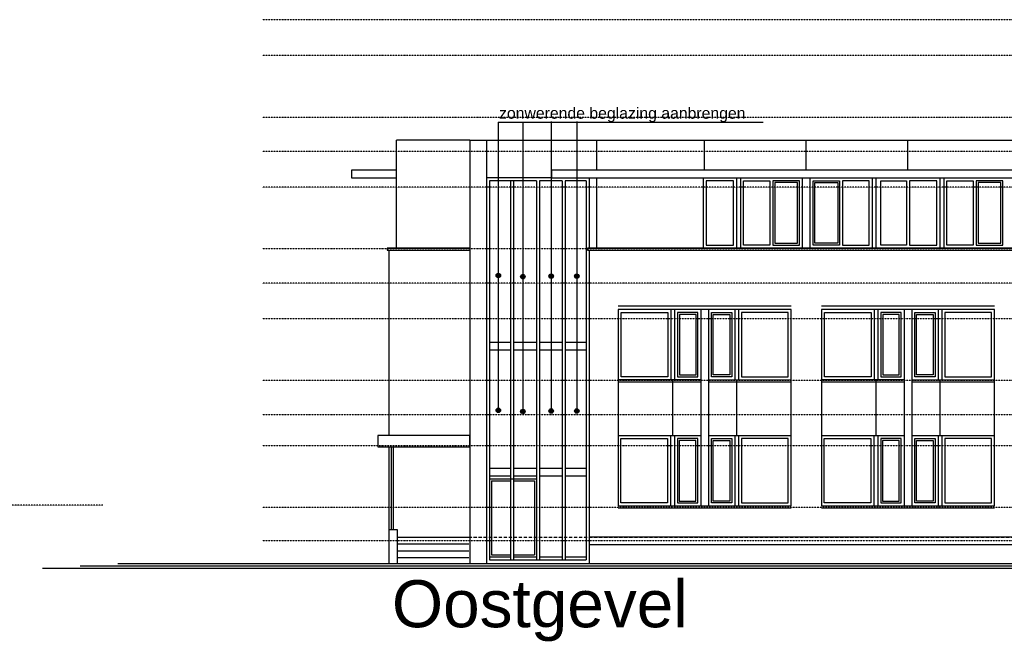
# Model space of a CAD drawing. Extents: x -541908 to 43837, y -41121 to 66863.
# Tile 37 of 41: x -64324 to -38169, y -38223 to -21653. Entities that reach past the tile are written whole.
import ezdxf

# ---------------------------------------------------------------- set-up
doc = ezdxf.new("R2010")
doc.units = 0
doc.header["$LTSCALE"] = 10
doc.header["$MEASUREMENT"] = 0
doc.linetypes.add('DASHDOT', pattern=[1, 0.5, -0.25, 0, -0.25])
doc.linetypes.add('DD1', pattern=[2.66667, 1.66667, -0.5, 0, -0.5])
for name, color, linetype in [('_GEVELBESTAAND', 7, 'CONTINUOUS'), ('_MATERIAAL_GEVELS', 3, 'CONTINUOUS'), ('A--L$7AC3-_STRAMIEN', 3, 'DASHDOT'), ('A--L21G3_BUITENWAND', 3, 'CONTINUOUS'), ('A--T$7A8-_STRAMIEN', 8, 'DASHDOT'), ('A--T01A-70_TEKST', 5, 'CONTINUOUS'), ('STRAMIEN', 1, 'DD1')]:
    doc.layers.add(name, color=color, linetype=linetype)
doc.styles.add('PRES100', font='ARIALBD0.TTF', dxfattribs={"height": 10})
doc.styles.add('PRES35', font='ARIALBD0.TTF', dxfattribs={"height": 3.5})

msp = doc.modelspace()

# ---------------------------------------------------------------- hatches: boundary and pattern name
at = {"layer": '_MATERIAAL_GEVELS'}
for points in [[(-51550.2, -28449.1, 1), (-51670.2, -28449.1, 1)], [(-50897.4, -28481.7, 1), (-51017.4, -28481.7, 1)], [(-50147, -28465.4, 1), (-50267, -28465.4, 1)], [(-49465.9, -28465.4, 1), (-49585.9, -28465.4, 1)], [(-51550.2, -32032, 1), (-51670.2, -32032, 1)], [(-50897.4, -32064.6, 1), (-51017.4, -32064.6, 1)], [(-50147, -32048.3, 1), (-50267, -32048.3, 1)], [(-49465.9, -32048.3, 1), (-49585.9, -32048.3, 1)]]:
    msp.add_hatch(color=1, dxfattribs=at).paths.add_polyline_path(points)

# ---------------------------------------------------------------- linework, layer by layer
at = {"layer": '_GEVELBESTAAND'}
for p, q in [((-52363.9, -24852.8, -10.7), (-54314.3, -24852.8, -10.7)), ((-54314.3, -27722.8, -10.7), (-54314.3, -24852.8, -10.7)), ((-52363.9, -24852.8, -10.7), (-52363.9, -36102.8, -10.7)), ((-52363.9, -24852.8, -10.7), (-51923.9, -24852.8, -10.7)), ((-51923.9, -24852.8, -10.7), (-51923.9, -36102.8, -10.7)), ((-51923.9, -24852.8, -10.7), (-48993.9, -24852.8, -10.7)), ((-48993.9, -24852.8, -10.7), (-32361.9, -24852.8, -10.7)), ((-48993.9, -25652.8, -10.7), (-48993.9, -24852.8, -10.7)), ((-46128.6, -25652.8, -10.7), (-46128.6, -24852.8, -10.7)), ((-43428.6, -25652.8, -10.7), (-43428.6, -24852.8, -10.7)), ((-40728.6, -25652.8, -10.7), (-40728.6, -24852.8, -10.7)), ((-48993.9, -27722.8, -10.7), (-48993.9, -25852.8, -10.7)), ((-46168.6, -25852.8, -10.7), (-46168.6, -27722.8, -10.7)), ((-45278.6, -25852.8, -10.7), (-45278.6, -27722.8, -10.7)), ((-45178.6, -25852.8, -10.7), (-45178.6, -27722.8, -10.7)), ((-43528.6, -27722.8, -10.7), (-43528.6, -25852.8, -10.7)), ((-43328.6, -27722.8, -10.7), (-43328.6, -25852.8, -10.7)), ((-41678.6, -25852.8, -10.7), (-41678.6, -27722.8, -10.7)), ((-41578.6, -25852.8, -10.7), (-41578.6, -27722.8, -10.7)), ((-39878.6, -25852.8, -10.7), (-39878.6, -27722.8, -10.7)), ((-39778.6, -25852.8, -10.7), (-39778.6, -27722.8, -10.7)), ((-54514.3, -27772.8, -10.7), (-54514.3, -32702.8, -10.7)), ((-47028.6, -29352.8, -10.7), (-47028.6, -31222.8, -10.7)), ((-46928.6, -29352.8, -10.7), (-46928.6, -31222.8, -10.7)), ((-46228.6, -29352.8, -10.7), (-46228.6, -34572.8, -10.7)), ((-46028.6, -29352.8, -10.7), (-46028.6, -34572.8, -10.7)), ((-45328.6, -29352.8, -10.7), (-45328.6, -31222.8, -10.7)), ((-45228.6, -29352.8, -10.7), (-45228.6, -31222.8, -10.7)), ((-41628.6, -29352.8, -10.7), (-41628.6, -31222.8, -10.7)), ((-41528.6, -29352.8, -10.7), (-41528.6, -31222.8, -10.7)), ((-40828.6, -29352.8, -10.7), (-40828.6, -34572.8, -10.7)), ((-40628.6, -29352.8, -10.7), (-40628.6, -34572.8, -10.7)), ((-39928.6, -29352.8, -10.7), (-39928.6, -31222.8, -10.7)), ((-39828.6, -29352.8, -10.7), (-39828.6, -31222.8, -10.7)), ((-46232.4, -31222.8, -10.7), (-48432.4, -31222.8, -10.7)), ((-46028.6, -31222.8, -10.7), (-43828.6, -31222.8, -10.7)), ((-40828.6, -31222.8, -10.7), (-43032.4, -31222.8, -10.7)), ((-40628.6, -31222.8, -10.7), (-38428.6, -31222.8, -10.7)), ((-48428.6, -32702.8, -10.7), (-46228.6, -32702.8, -10.7)), ((-47032.4, -32702.8, -10.7), (-47032.4, -34572.8, -10.7)), ((-46932.4, -32702.8, -10.7), (-46932.4, -34572.8, -10.7)), ((-46028.6, -32702.8, -10.7), (-43828.6, -32702.8, -10.7)), ((-45328.6, -32702.8, -10.7), (-45328.6, -34572.8, -10.7)), ((-45228.6, -32702.8, -10.7), (-45228.6, -34572.8, -10.7)), ((-43028.6, -32702.8, -10.7), (-40828.6, -32702.8, -10.7)), ((-41632.4, -32702.8, -10.7), (-41632.4, -34572.8, -10.7)), ((-41532.4, -32702.8, -10.7), (-41532.4, -34572.8, -10.7)), ((-40628.6, -32702.8, -10.7), (-38428.6, -32702.8, -10.7)), ((-39928.6, -32702.8, -10.7), (-39928.6, -34572.8, -10.7)), ((-39828.6, -32702.8, -10.7), (-39828.6, -34572.8, -10.7)), ((-54514.3, -33002.8, -10.7), (-54514.3, -36102.8, -10.7)), ((-54453.7, -33032.1, -10.7), (-54453.7, -35202.8, -10.7)), ((-54403.7, -33032.1, -10.7), (-54403.7, -35202.8, -10.7)), ((-54514.3, -35202.8, -10.7), (-54293, -35202.8, -10.7)), ((-54293, -35202.8, -10.7), (-54293, -36102.8, -10.7)), ((-54268, -35402.8, -10.7), (-52388.9, -35402.8, -10.7)), ((-54268, -35582.8, -10.7), (-52388.9, -35582.8, -10.7)), ((-54268, -35762.8, -10.7), (-52388.9, -35762.8, -10.7)), ((-54268, -35942.8, -10.7), (-52388.9, -35942.8, -10.7))]:
    msp.add_line(p, q, dxfattribs=at)
at = {"layer": '_GEVELBESTAAND', "color": 1}
for p, q in [((-50218.9, -25852.8, -10.7), (-51923.9, -25852.8, -10.7)), ((-49193.9, -25877.8, -10.7), (-49193.9, -27697.8, -10.7)), ((-51843.9, -25932.8, -10.7), (-51843.9, -36002.8, -10.7)), ((-50598.9, -25932.8, -10.7), (-51843.9, -25932.8, -10.7)), ((-51281.4, -36002.8, -10.7), (-51281.4, -25932.8, -10.7)), ((-51201.4, -36002.8, -10.7), (-51201.4, -25932.8, -10.7)), ((-50598.9, -25932.8, -10.7), (-50598.9, -36002.8, -10.7)), ((-50518.9, -25932.8, -10.7), (-50518.9, -36002.8, -10.7)), ((-49916.4, -25932.8, -10.7), (-50518.9, -25932.8, -10.7)), ((-49916.4, -25932.8, -10.7), (-49916.4, -36002.8, -10.7)), ((-49836.4, -25932.8, -10.7), (-49836.4, -36002.8, -10.7)), ((-49273.9, -25932.8, -10.7), (-49836.4, -25932.8, -10.7)), ((-49273.9, -25932.8, -10.7), (-49273.9, -36002.8, -10.7)), ((-48428.6, -29252.8, -10.7), (-43828.6, -29252.8, -10.7)), ((-43028.6, -29252.8, -10.7), (-38428.6, -29252.8, -10.7)), ((-48428.6, -31272.8, -10.7), (-46228.6, -31272.8, -10.7)), ((-46978.6, -31222.8, -10.7), (-46978.6, -32702.8, -10.7)), ((-46028.6, -31272.8, -10.7), (-43828.6, -31272.8, -10.7)), ((-45278.6, -31222.8, -10.7), (-45278.6, -32702.8, -10.7)), ((-43032.4, -31272.8, -10.7), (-40828.6, -31272.8, -10.7)), ((-41578.6, -31222.8, -10.7), (-41578.6, -32702.8, -10.7)), ((-40628.6, -31272.8, -10.7), (-38432.4, -31272.8, -10.7)), ((-39878.6, -31222.8, -10.7), (-39878.6, -32702.8, -10.7)), ((-51793.9, -33902.8, -10.7), (-51793.9, -35872.8, -10.7)), ((-50648.9, -33902.8, -10.7), (-50648.9, -35872.8, -10.7)), ((-48428.6, -34622.8, -10.7), (-43828.6, -34622.8, -10.7)), ((-43028.6, -34622.8, -10.7), (-38428.6, -34622.8, -10.7)), ((-36329.6, -35402.8, -10.7), (-49168.9, -35402.8, -10.7)), ((-36329.6, -35602.8, -10.7), (-49168.9, -35602.8, -10.7))]:
    msp.add_line(p, q, dxfattribs=at)
at = {"layer": '_GEVELBESTAAND', "color": 2}
msp.add_line((-49193.9, -27772.8, -10.7), (-49193.9, -36102.8, -10.7), dxfattribs=at)
at = {"layer": '_GEVELBESTAAND', "color": 1, "ltscale": 5}
for p, q in [((-51843.9, -30222.8, -10.7), (-51281.4, -30222.8, -10.7)), ((-51201.4, -30222.8, -10.7), (-50598.9, -30222.8, -10.7)), ((-50518.9, -30222.8, -10.7), (-49916.4, -30222.8, -10.7)), ((-49836.4, -30222.8, -10.7), (-49273.9, -30222.8, -10.7)), ((-51843.9, -30422.8, -10.7), (-51281.4, -30422.8, -10.7)), ((-51201.4, -30422.8, -10.7), (-50598.9, -30422.8, -10.7)), ((-50518.9, -30422.8, -10.7), (-49916.4, -30422.8, -10.7)), ((-49836.4, -30422.8, -10.7), (-49273.9, -30422.8, -10.7)), ((-51843.9, -33572.8, -10.7), (-51281.4, -33572.8, -10.7)), ((-51201.4, -33572.8, -10.7), (-50598.9, -33572.8, -10.7)), ((-50518.9, -33572.8, -10.7), (-49916.4, -33572.8, -10.7)), ((-49836.4, -33572.8, -10.7), (-49273.9, -33572.8, -10.7)), ((-51843.9, -33772.8, -10.7), (-51281.4, -33772.8, -10.7)), ((-51843.9, -33852.8, -10.7), (-50598.9, -33852.8, -10.7)), ((-51793.9, -33902.8, -10.7), (-51281.4, -33902.8, -10.7)), ((-51201.4, -33772.8, -10.7), (-50598.9, -33772.8, -10.7)), ((-51201.4, -33902.8, -10.7), (-50648.9, -33902.8, -10.7)), ((-50518.9, -33772.8, -10.7), (-49916.4, -33772.8, -10.7)), ((-49836.4, -33772.8, -10.7), (-49273.9, -33772.8, -10.7))]:
    msp.add_line(p, q, dxfattribs=at)
at = {"layer": '_GEVELBESTAAND', "color": 1, "elevation": -10.7}
msp.add_lwpolyline([(-54339.3, -25652.8), (-55514.3, -25652.8), (-55514.3, -25852.8), (-54339.3, -25852.8)], dxfattribs=at)
at = {"layer": '_GEVELBESTAAND', "elevation": -10.7}
msp.add_lwpolyline([(-31361.9, -25652.8), (-50193.9, -25652.8), (-50193.9, -25852.8), (-31361.9, -25852.8)], dxfattribs=at)
at = {"layer": '_GEVELBESTAAND', "color": 1, "elevation": -10.7}
for points in [[(-45358.6, -25932.8), (-46088.6, -25932.8), (-46088.6, -27642.8), (-45358.6, -27642.8)], [(-45098.6, -25932.8), (-44393.6, -25932.8), (-44393.6, -27642.8), (-45098.6, -27642.8)], [(-43608.6, -25932.8), (-44313.6, -25932.8), (-44313.6, -27642.8), (-43608.6, -27642.8)], [(-43658.6, -25982.8), (-44263.6, -25982.8), (-44263.6, -27592.8), (-43658.6, -27592.8)], [(-43248.6, -25932.8), (-42543.6, -25932.8), (-42543.6, -27642.8), (-43248.6, -27642.8)], [(-43198.6, -25982.8), (-42593.6, -25982.8), (-42593.6, -27592.8), (-43198.6, -27592.8)], [(-41758.6, -25932.8), (-42463.6, -25932.8), (-42463.6, -27642.8), (-41758.6, -27642.8)], [(-41448.6, -25932.8), (-40768.6, -25932.8), (-40768.6, -27642.8), (-41448.6, -27642.8)], [(-39958.6, -25932.8), (-40688.6, -25932.8), (-40688.6, -27642.8), (-39958.6, -27642.8)], [(-39698.6, -25932.8), (-38993.6, -25932.8), (-38993.6, -27642.8), (-39698.6, -27642.8)], [(-38208.6, -25932.8), (-38913.6, -25932.8), (-38913.6, -27642.8), (-38208.6, -27642.8)], [(-38258.6, -25982.8), (-38863.6, -25982.8), (-38863.6, -27592.8), (-38258.6, -27592.8)], [(-47108.6, -29432.8), (-47108.6, -31142.8), (-48348.6, -31142.8), (-48348.6, -29432.8)], [(-46848.6, -29432.8), (-46848.6, -31142.8), (-46308.6, -31142.8), (-46308.6, -29432.8)], [(-46798.6, -29482.8), (-46798.6, -31092.8), (-46358.6, -31092.8), (-46358.6, -29482.8)], [(-45408.6, -29432.8), (-45408.6, -31142.8), (-45948.6, -31142.8), (-45948.6, -29432.8)], [(-45458.6, -29482.8), (-45458.6, -31092.8), (-45898.6, -31092.8), (-45898.6, -29482.8)], [(-45148.6, -29432.8), (-45148.6, -31142.8), (-43908.6, -31142.8), (-43908.6, -29432.8)], [(-41708.6, -29432.8), (-41708.6, -31142.8), (-42948.6, -31142.8), (-42948.6, -29432.8)], [(-41448.6, -29432.8), (-41448.6, -31142.8), (-40908.6, -31142.8), (-40908.6, -29432.8)], [(-41398.6, -29482.8), (-41398.6, -31092.8), (-40958.6, -31092.8), (-40958.6, -29482.8)], [(-40008.6, -29432.8), (-40008.6, -31142.8), (-40548.6, -31142.8), (-40548.6, -29432.8)], [(-40058.6, -29482.8), (-40058.6, -31092.8), (-40498.6, -31092.8), (-40498.6, -29482.8)], [(-39748.6, -29432.8), (-39748.6, -31142.8), (-38508.6, -31142.8), (-38508.6, -29432.8)], [(-47112.4, -32782.8), (-47112.4, -34492.8), (-48352.4, -34492.8), (-48352.4, -32782.8)], [(-46852.4, -32782.8), (-46852.4, -34492.8), (-46312.4, -34492.8), (-46312.4, -32782.8)], [(-46802.4, -32832.8), (-46802.4, -34442.8), (-46362.4, -34442.8), (-46362.4, -32832.8)], [(-45408.6, -32782.8), (-45408.6, -34492.8), (-45948.6, -34492.8), (-45948.6, -32782.8)], [(-45458.6, -32832.8), (-45458.6, -34442.8), (-45898.6, -34442.8), (-45898.6, -32832.8)], [(-45148.6, -32782.8), (-45148.6, -34492.8), (-43908.6, -34492.8), (-43908.6, -32782.8)], [(-41712.4, -32782.8), (-41712.4, -34492.8), (-42952.4, -34492.8), (-42952.4, -32782.8)], [(-41452.4, -32782.8), (-41452.4, -34492.8), (-40912.4, -34492.8), (-40912.4, -32782.8)], [(-41402.4, -32832.8), (-41402.4, -34442.8), (-40962.4, -34442.8), (-40962.4, -32832.8)], [(-40008.6, -32782.8), (-40008.6, -34492.8), (-40548.6, -34492.8), (-40548.6, -32782.8)], [(-40058.6, -32832.8), (-40058.6, -34442.8), (-40498.6, -34442.8), (-40498.6, -32832.8)], [(-39748.6, -32782.8), (-39748.6, -34492.8), (-38508.6, -34492.8), (-38508.6, -32782.8)]]:
    msp.add_lwpolyline(points, close=True, dxfattribs=at)
at = {"layer": '_GEVELBESTAAND', "color": 2, "elevation": -10.7}
msp.add_lwpolyline([(-52363.9, -27722.8), (-54564.3, -27722.8), (-54564.3, -27772.8), (-52363.9, -27772.8)], dxfattribs=at)
for points in [[(-32111.9, -27722.8), (-49243.9, -27722.8), (-49243.9, -27772.8), (-32111.9, -27772.8)], [(-48428.6, -29352.8), (-48428.6, -34572.8), (-43828.6, -34572.8), (-43828.6, -29352.8)], [(-43028.6, -29352.8), (-43028.6, -34572.8), (-38428.6, -34572.8), (-38428.6, -29352.8)], [(-52363.9, -32702.8), (-54814.3, -32702.8), (-54814.3, -33002.8), (-52363.9, -33002.8)]]:
    msp.add_lwpolyline(points, close=True, dxfattribs=at)
at = {"layer": '_GEVELBESTAAND', "color": 1, "ltscale": 10, "elevation": -10.7}
for points in [[(-51843.9, -35922.8), (-51281.4, -35922.8)], [(-51843.9, -36002.8), (-49273.9, -36002.8)], [(-51793.9, -35872.8), (-51281.4, -35872.8)], [(-51201.4, -35872.8), (-50648.9, -35872.8)], [(-51201.4, -35922.8), (-50598.9, -35922.8)], [(-50518.9, -35922.8), (-49916.4, -35922.8)], [(-49836.4, -35922.8), (-49273.9, -35922.8)]]:
    msp.add_lwpolyline(points, dxfattribs=at)
at = {"layer": '_GEVELBESTAAND', "color": 4, "linetype": 'Continuous', "ltscale": 10, "elevation": -10.7}
msp.add_lwpolyline([(-60699.7, -36102.8), (-27228.6, -36102.8)], dxfattribs=at)
at = {"layer": '_MATERIAAL_GEVELS', "color": 1}
for p, q in [((-51610.2, -24372.5, -10.7), (-51610.2, -28801, -10.7)), ((-51610.2, -24372.5, -10.7), (-44576.3, -24372.5, -10.7)), ((-50957.4, -24372.5, -10.7), (-50957.4, -28833.5, -10.7)), ((-50207, -24356.2, -10.7), (-50207, -28817.2, -10.7)), ((-49525.9, -24356.2, -10.7), (-49525.9, -28817.2, -10.7)), ((-51610.2, -28801, -10.7), (-51610.2, -32082.3, -10.7)), ((-50957.4, -28833.5, -10.7), (-50957.4, -32114.9, -10.7)), ((-50207, -28817.2, -10.7), (-50207, -32098.6, -10.7)), ((-49525.9, -28817.2, -10.7), (-49525.9, -32098.6, -10.7))]:
    msp.add_line(p, q, dxfattribs=at)
for centre in [(-51610.2, -28449.1, -10.7), (-50957.4, -28481.7, -10.7), (-50207, -28465.4, -10.7), (-49525.9, -28465.4, -10.7), (-51610.2, -32032, -10.7), (-50957.4, -32064.6, -10.7), (-50207, -32048.3, -10.7), (-49525.9, -32048.3, -10.7)]:
    msp.add_circle(centre, 60, dxfattribs=at)
at = {"layer": 'A--L$7AC3-_STRAMIEN'}
for p, q in [((10152.1, -21652.7, -11.6), (-57880.3, -21652.7, -11.6)), ((10152.1, -25152.7, -11.6), (-57880.3, -25152.7, -11.6)), ((10152.1, -28652.7, -11.6), (-57880.3, -28652.7, -11.6)), ((10152.1, -32152.7, -11.6), (-57880.3, -32152.7, -11.6)), ((10152.1, -35502.7, -11.6), (-57880.3, -35502.7, -11.6))]:
    msp.add_line(p, q, dxfattribs=at)
at = {"layer": 'A--L21G3_BUITENWAND'}
for p, q in [((-63721.3, -36227.8, -10.7), (11875.9, -36227.8, -10.7)), ((-62721.3, -36162.8, -10.7), (11875.9, -36162.8, -10.7)), ((-61721.3, -36102.8, -10.7), (11875.9, -36102.8, -10.7))]:
    msp.add_line(p, q, dxfattribs=at)
at = {"layer": 'A--T$7A8-_STRAMIEN', "color": 8}
for p, q in [((10152.1, -22602.7, -11.6), (-57880.3, -22602.7, -11.6)), ((10152.1, -24252.7, -11.6), (-57880.3, -24252.7, -11.6)), ((10152.1, -26102.7, -11.6), (-57880.3, -26102.7, -11.6)), ((10152.1, -27742.7, -11.6), (-57880.3, -27742.7, -11.6)), ((10152.1, -29602.7, -11.6), (-57880.3, -29602.7, -11.6)), ((10152.1, -31242.7, -11.6), (-57880.3, -31242.7, -11.6)), ((10152.1, -32977.7, -11.6), (-57880.3, -32977.7, -11.6)), ((-62116, -34552.8, -10.7), (-207021.8, -34552.8, -10.7)), ((10152.1, -34617.7, -11.6), (-57880.3, -34617.7, -11.6))]:
    msp.add_line(p, q, dxfattribs=at)
at = {"layer": 'STRAMIEN', "ltscale": 5}
msp.add_line((-54268, -35402.8, -10.7), (-37094.6, -35402.8, -10.7), dxfattribs=at)

# ---------------------------------------------------------------- texts
at = {"layer": '_MATERIAAL_GEVELS', "style": 'PRES35'}
msp.add_text('zonwerende beglazing aanbrengen', height=300, dxfattribs=at).set_placement((-51590.5, -24284.5, -10.7))
at = {"layer": 'A--T01A-70_TEKST', "style": 'PRES100'}
msp.add_text('Oostgevel', height=1250, dxfattribs=at).set_placement((-54435.5, -37796.3, 8.4))

doc.saveas('drawing.dxf')
